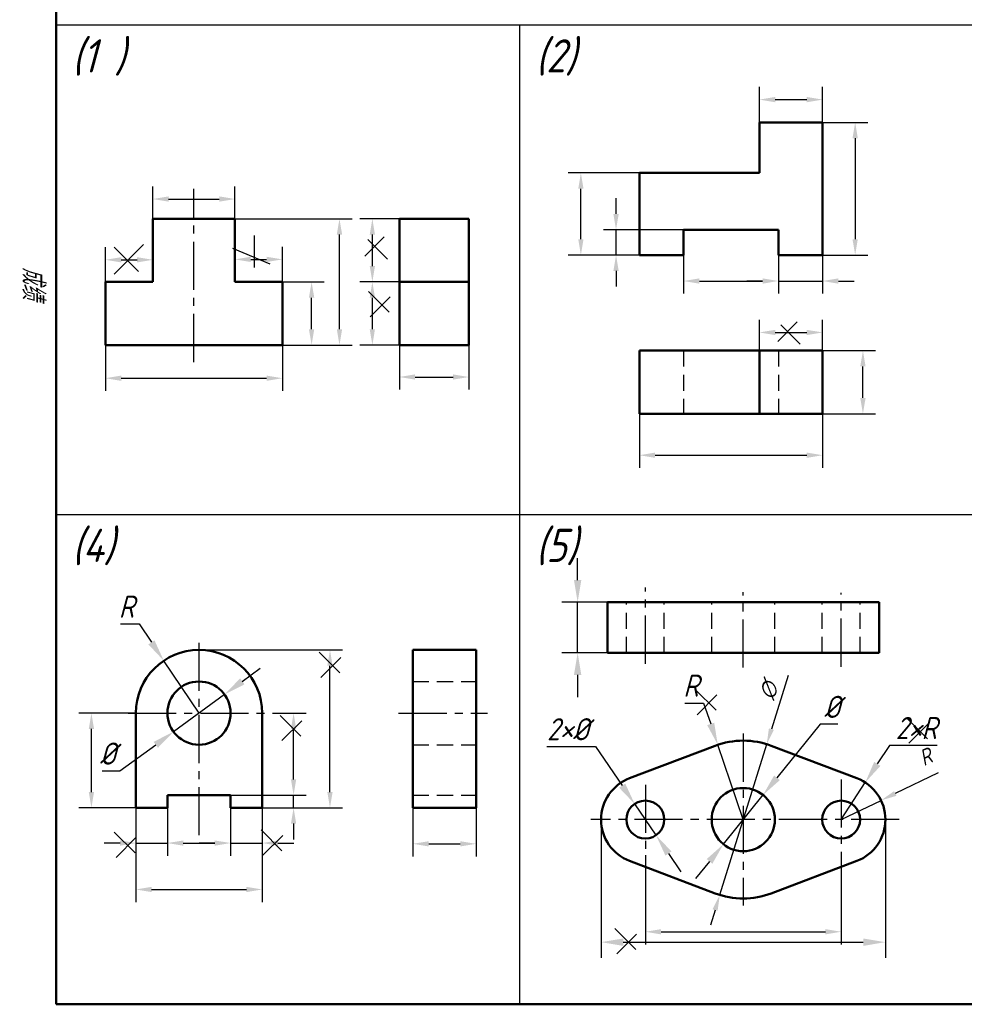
# Model space of a CAD drawing. Header units: millimetres. Extents: x 104 to 362, y -34 to 323.
# Tile 1 of 3: x 104 to 254, y -7 to 149. Entities that reach past the tile are written whole.
import ezdxf

# ---------------------------------------------------------------- set-up
doc = ezdxf.new("R2010")
doc.units = ezdxf.units.MM
doc.header["$LTSCALE"] = 0.8
doc.linetypes.add('CENTER2', pattern=[28.575, 19.05, -3.175, 3.175, -3.175])
doc.linetypes.add('DASHED2', pattern=[9.525, 6.35, -3.175])
doc.layers.add('尺寸层', color=221, linetype='Continuous')
doc.layers.add('细实线层', color=7, linetype='Continuous')
for name, color, linetype, lineweight in [('文字层', 227, 'Continuous', 20), ('点画线层', 3, 'CENTER2', 25), ('答案层', 1, 'Continuous', 25), ('粗实线层', 7, 'Continuous', 50), ('虚线层', 2, 'DASHED2', 25)]:
    doc.layers.add(name, color=color, linetype=linetype, lineweight=lineweight)
doc.styles.add('工程字体（斜）', font='gbeitc.shx', dxfattribs={"bigfont": 'gbcbig.shx'})
doc.styles.add('工程斜体', font='gbeitc.shx', dxfattribs={"bigfont": 'gbcbig.shx'})
doc.dimstyles.new('gb35', dxfattribs={"dimtxt": 2.5, "dimasz": 2.5, "dimexe": 2, "dimexo": 0, "dimgap": 1, "dimtad": 1, "dimdsep": 46, "dimtxsty": '工程字体（斜）', "dimcen": 0, "dimadec": 0, "dimazin": 0, "dimtfac": 1, "dimtmove": 0, "dimatfit": 3, "dimfxl": 0, "dimarcsym": 0})
doc.dimstyles.new('直径加引线', dxfattribs={"dimtxt": 3.5, "dimasz": 3.5, "dimexe": 2.5, "dimexo": 0, "dimgap": 1, "dimtad": 1, "dimtoh": 1, "dimdsep": 46, "dimtxsty": '工程字体（斜）', "dimcen": 0, "dimadec": 0, "dimazin": 0, "dimtfac": 1, "dimtmove": 1, "dimatfit": 3, "dimfxl": 0, "dimarcsym": 0})

# ---------------------------------------------------------------- blocks, each defined once
blk = doc.blocks.new('*D28')
at = {"layer": 'Defpoints', "color": 0, "ltscale": 0.5}
for p in [(117.8, 97.5), (145.8, 97.5), (145.8, 92.25)]:
    blk.add_point(p, dxfattribs=at)
at = {"layer": '尺寸层', "color": 0, "lineweight": -2, "ltscale": 0.5}
for p, q in [((117.8, 97.5), (117.8, 90.25)), ((145.8, 97.5), (145.8, 90.25)), ((120.3, 92.25), (143.3, 92.25))]:
    blk.add_line(p, q, dxfattribs=at)
at = {"layer": '尺寸层', "color": 0, "ltscale": 0.5}
for points in [[(120.3, 92.67), (120.3, 91.83), (117.8, 92.25)], [(143.3, 92.67), (143.3, 91.83), (145.8, 92.25)]]:
    blk.add_solid(points, dxfattribs=at)
blk = doc.blocks.new('*D29')
at = {"layer": 'Defpoints', "color": 0, "ltscale": 0.5}
for p in [(145.8, 107.5), (150.43, 107.5), (145.8, 97.5)]:
    blk.add_point(p, dxfattribs=at)
at = {"layer": '答案层', "color": 0, "lineweight": -2, "ltscale": 0.5}
for p, q in [((145.8, 107.5), (152.43, 107.5)), ((150.43, 100), (150.43, 105)), ((145.8, 97.5), (152.43, 97.5))]:
    blk.add_line(p, q, dxfattribs=at)
at = {"layer": '答案层', "color": 0, "ltscale": 0.5}
for points in [[(150.01, 105), (150.85, 105), (150.43, 107.5)], [(150.01, 100), (150.85, 100), (150.43, 97.5)]]:
    blk.add_solid(points, dxfattribs=at)
blk = doc.blocks.new('*D30')
at = {"layer": 'Defpoints', "color": 0, "ltscale": 0.5}
for p in [(160.05, 107.5), (164.32, 107.5), (164.32, 97.5)]:
    blk.add_point(p, dxfattribs=at)
at = {"layer": '尺寸层', "color": 0, "lineweight": -2, "ltscale": 0.5}
for p, q in [((164.32, 107.5), (158.05, 107.5)), ((160.05, 100), (160.05, 105)), ((164.32, 97.5), (158.05, 97.5))]:
    blk.add_line(p, q, dxfattribs=at)
at = {"layer": '尺寸层', "color": 0, "ltscale": 0.5}
for points in [[(159.63, 105), (160.46, 105), (160.05, 107.5)], [(159.63, 100), (160.46, 100), (160.05, 97.5)]]:
    blk.add_solid(points, dxfattribs=at)
blk = doc.blocks.new('*D31')
at = {"layer": 'Defpoints', "color": 0, "ltscale": 0.5}
for p in [(160.05, 117.5), (164.32, 117.5), (164.32, 107.5)]:
    blk.add_point(p, dxfattribs=at)
at = {"layer": '尺寸层', "color": 0, "lineweight": -2, "ltscale": 0.5}
for p, q in [((164.32, 117.5), (158.05, 117.5)), ((160.05, 110), (160.05, 115)), ((164.32, 107.5), (158.05, 107.5))]:
    blk.add_line(p, q, dxfattribs=at)
at = {"layer": '尺寸层', "color": 0, "ltscale": 0.5}
for points in [[(159.63, 115), (160.46, 115), (160.05, 117.5)], [(159.63, 110), (160.46, 110), (160.05, 107.5)]]:
    blk.add_solid(points, dxfattribs=at)
blk = doc.blocks.new('*D32')
at = {"layer": 'Defpoints', "color": 0, "ltscale": 0.5}
for p in [(138.3, 117.5), (154.84, 117.5), (145.8, 97.5)]:
    blk.add_point(p, dxfattribs=at)
at = {"layer": '答案层', "color": 0, "lineweight": -2, "ltscale": 0.5}
for p, q in [((138.3, 117.5), (156.84, 117.5)), ((154.84, 100), (154.84, 115)), ((145.8, 97.5), (156.84, 97.5))]:
    blk.add_line(p, q, dxfattribs=at)
at = {"layer": '答案层', "color": 0, "ltscale": 0.5}
for points in [[(154.42, 115), (155.26, 115), (154.84, 117.5)], [(154.42, 100), (155.26, 100), (154.84, 97.5)]]:
    blk.add_solid(points, dxfattribs=at)
blk = doc.blocks.new('*D33')
at = {"layer": 'Defpoints', "color": 0, "ltscale": 0.5}
for p in [(138.3, 120.62), (125.3, 117.5), (138.3, 117.5)]:
    blk.add_point(p, dxfattribs=at)
at = {"layer": '尺寸层', "color": 0, "lineweight": -2, "ltscale": 0.5}
for p, q in [((125.3, 117.5), (125.3, 122.62)), ((138.3, 117.5), (138.3, 122.62)), ((127.8, 120.62), (135.8, 120.62))]:
    blk.add_line(p, q, dxfattribs=at)
at = {"layer": '尺寸层', "color": 0, "ltscale": 0.5}
for points in [[(127.8, 121.04), (127.8, 120.2), (125.3, 120.62)], [(135.8, 121.04), (135.8, 120.2), (138.3, 120.62)]]:
    blk.add_solid(points, dxfattribs=at)
blk = doc.blocks.new('*D34')
at = {"layer": 'Defpoints', "color": 0, "ltscale": 0.5}
for p in [(125.3, 111), (117.8, 107.5), (125.3, 107.5)]:
    blk.add_point(p, dxfattribs=at)
at = {"layer": '尺寸层', "color": 0, "lineweight": -2, "ltscale": 0.5}
for p, q in [((117.8, 107.5), (117.8, 113)), ((125.3, 107.5), (125.3, 113)), ((120.3, 111), (122.8, 111))]:
    blk.add_line(p, q, dxfattribs=at)
at = {"layer": '尺寸层', "color": 0, "ltscale": 0.5}
for points in [[(120.3, 111.41), (120.3, 110.58), (117.8, 111)], [(122.8, 111.41), (122.8, 110.58), (125.3, 111)]]:
    blk.add_solid(points, dxfattribs=at)
blk = doc.blocks.new('*D35')
at = {"layer": 'Defpoints', "color": 0, "ltscale": 0.5}
for p in [(145.8, 111.06), (138.3, 107.5), (145.8, 107.5)]:
    blk.add_point(p, dxfattribs=at)
at = {"layer": '尺寸层', "color": 0, "lineweight": -2, "ltscale": 0.5}
for p, q in [((138.3, 107.5), (138.3, 113.06)), ((145.8, 107.5), (145.8, 113.06)), ((140.8, 111.06), (143.3, 111.06))]:
    blk.add_line(p, q, dxfattribs=at)
at = {"layer": '尺寸层', "color": 0, "ltscale": 0.5}
for points in [[(140.8, 111.48), (140.8, 110.65), (138.3, 111.06)], [(143.3, 111.48), (143.3, 110.65), (145.8, 111.06)]]:
    blk.add_solid(points, dxfattribs=at)
blk = doc.blocks.new('*D36')
at = {"layer": 'Defpoints', "color": 0, "ltscale": 0.5}
for p in [(164.32, 97.5), (175.32, 97.5), (175.32, 92.44)]:
    blk.add_point(p, dxfattribs=at)
at = {"layer": '尺寸层', "color": 0, "lineweight": -2, "ltscale": 0.5}
for p, q in [((164.32, 97.5), (164.32, 90.44)), ((175.32, 97.5), (175.32, 90.44)), ((166.82, 92.44), (172.82, 92.44))]:
    blk.add_line(p, q, dxfattribs=at)
at = {"layer": '尺寸层', "color": 0, "ltscale": 0.5}
for points in [[(166.82, 92.86), (166.82, 92.03), (164.32, 92.44)], [(172.82, 92.86), (172.82, 92.03), (175.32, 92.44)]]:
    blk.add_solid(points, dxfattribs=at)
blk = doc.blocks.new('*D37')
at = {"layer": 'Defpoints', "color": 0, "ltscale": 0.5}
for p in [(231.31, 136.36), (221.31, 132.75), (231.31, 132.75)]:
    blk.add_point(p, dxfattribs=at)
at = {"layer": '答案层', "color": 0, "lineweight": -2, "ltscale": 0.5}
for p, q in [((221.31, 132.75), (221.31, 138.36)), ((231.31, 132.75), (231.31, 138.36)), ((223.81, 136.36), (228.81, 136.36))]:
    blk.add_line(p, q, dxfattribs=at)
at = {"layer": '答案层', "color": 0, "ltscale": 0.5}
for points in [[(223.81, 136.78), (223.81, 135.94), (221.31, 136.36)], [(228.81, 136.78), (228.81, 135.94), (231.31, 136.36)]]:
    blk.add_solid(points, dxfattribs=at)
blk = doc.blocks.new('*D38')
at = {"layer": 'Defpoints', "color": 0, "ltscale": 0.5}
for p in [(231.31, 132.75), (231.31, 111.75), (236.47, 111.75)]:
    blk.add_point(p, dxfattribs=at)
at = {"layer": '尺寸层', "color": 0, "lineweight": -2, "ltscale": 0.5}
for p, q in [((231.31, 132.75), (238.47, 132.75)), ((236.47, 130.25), (236.47, 114.25)), ((231.31, 111.75), (238.47, 111.75))]:
    blk.add_line(p, q, dxfattribs=at)
at = {"layer": '尺寸层', "color": 0, "ltscale": 0.5}
for points in [[(236.05, 130.25), (236.89, 130.25), (236.47, 132.75)], [(236.05, 114.25), (236.89, 114.25), (236.47, 111.75)]]:
    blk.add_solid(points, dxfattribs=at)
blk = doc.blocks.new('*D39')
at = {"layer": 'Defpoints', "color": 0, "ltscale": 0.5}
for p in [(209.31, 111.75), (224.31, 111.75), (224.31, 107.64)]:
    blk.add_point(p, dxfattribs=at)
at = {"layer": '尺寸层', "color": 0, "lineweight": -2, "ltscale": 0.5}
for p, q in [((209.31, 111.75), (209.31, 105.64)), ((224.31, 111.75), (224.31, 105.64)), ((211.81, 107.64), (221.81, 107.64))]:
    blk.add_line(p, q, dxfattribs=at)
at = {"layer": '尺寸层', "color": 0, "ltscale": 0.5}
for points in [[(211.81, 108.06), (211.81, 107.22), (209.31, 107.64)], [(221.81, 108.06), (221.81, 107.22), (224.31, 107.64)]]:
    blk.add_solid(points, dxfattribs=at)
blk = doc.blocks.new('*D26')
at = {"layer": 'Defpoints', "color": 0, "ltscale": 0.5}
for p in [(224.31, 111.75), (231.31, 111.75), (231.31, 107.64)]:
    blk.add_point(p, dxfattribs=at)
at = {"layer": '尺寸层', "color": 0, "lineweight": -2, "ltscale": 0.5}
for p, q in [((224.31, 111.75), (224.31, 105.64)), ((231.31, 111.75), (231.31, 105.64)), ((221.81, 107.64), (219.31, 107.64)), ((224.31, 107.64), (231.31, 107.64)), ((233.81, 107.64), (236.31, 107.64))]:
    blk.add_line(p, q, dxfattribs=at)
at = {"layer": '尺寸层', "color": 0, "ltscale": 0.5}
for points in [[(221.81, 108.06), (221.81, 107.22), (224.31, 107.64)], [(233.81, 108.06), (233.81, 107.22), (231.31, 107.64)]]:
    blk.add_solid(points, dxfattribs=at)
blk = doc.blocks.new('*D40')
at = {"layer": 'Defpoints', "color": 0, "ltscale": 0.5}
for p in [(202.31, 86.62), (231.31, 86.62), (231.31, 80.06)]:
    blk.add_point(p, dxfattribs=at)
at = {"layer": '尺寸层', "color": 0, "lineweight": -2, "ltscale": 0.5}
for p, q in [((202.31, 86.62), (202.31, 78.06)), ((231.31, 86.62), (231.31, 78.06)), ((204.81, 80.06), (228.81, 80.06))]:
    blk.add_line(p, q, dxfattribs=at)
at = {"layer": '尺寸层', "color": 0, "ltscale": 0.5}
for points in [[(204.81, 80.48), (204.81, 79.64), (202.31, 80.06)], [(228.81, 80.48), (228.81, 79.64), (231.31, 80.06)]]:
    blk.add_solid(points, dxfattribs=at)
blk = doc.blocks.new('*D41')
at = {"layer": 'Defpoints', "color": 0, "ltscale": 0.5}
for p in [(231.31, 96.62), (237.7, 96.62), (231.31, 86.62)]:
    blk.add_point(p, dxfattribs=at)
at = {"layer": '尺寸层', "color": 0, "lineweight": -2, "ltscale": 0.5}
for p, q in [((231.31, 96.62), (239.7, 96.62)), ((237.7, 89.12), (237.7, 94.12)), ((231.31, 86.62), (239.7, 86.62))]:
    blk.add_line(p, q, dxfattribs=at)
at = {"layer": '尺寸层', "color": 0, "ltscale": 0.5}
for points in [[(237.28, 94.12), (238.12, 94.12), (237.7, 96.62)], [(237.28, 89.12), (238.12, 89.12), (237.7, 86.62)]]:
    blk.add_solid(points, dxfattribs=at)
blk = doc.blocks.new('*D42')
at = {"layer": 'Defpoints', "color": 0, "ltscale": 0.5}
for p in [(231.31, 99.5), (221.31, 96.62), (231.31, 96.62)]:
    blk.add_point(p, dxfattribs=at)
at = {"layer": '尺寸层', "color": 0, "lineweight": -2, "ltscale": 0.5}
for p, q in [((221.31, 96.62), (221.31, 101.5)), ((231.31, 96.62), (231.31, 101.5)), ((223.81, 99.5), (228.81, 99.5))]:
    blk.add_line(p, q, dxfattribs=at)
at = {"layer": '尺寸层', "color": 0, "ltscale": 0.5}
for points in [[(223.81, 99.91), (223.81, 99.08), (221.31, 99.5)], [(228.81, 99.91), (228.81, 99.08), (231.31, 99.5)]]:
    blk.add_solid(points, dxfattribs=at)
blk = doc.blocks.new('*D43')
at = {"layer": 'Defpoints', "color": 0, "ltscale": 0.5}
for p in [(198.62, 115.75), (209.31, 115.75), (209.31, 111.75)]:
    blk.add_point(p, dxfattribs=at)
at = {"layer": '尺寸层', "color": 0, "lineweight": -2, "ltscale": 0.5}
for p, q in [((198.62, 118.25), (198.62, 120.75)), ((209.31, 115.75), (196.62, 115.75)), ((198.62, 111.75), (198.62, 115.75)), ((209.31, 111.75), (196.62, 111.75)), ((198.62, 109.25), (198.62, 106.75))]:
    blk.add_line(p, q, dxfattribs=at)
at = {"layer": '尺寸层', "color": 0, "ltscale": 0.5}
for points in [[(198.2, 118.25), (199.04, 118.25), (198.62, 115.75)], [(198.2, 109.25), (199.04, 109.25), (198.62, 111.75)]]:
    blk.add_solid(points, dxfattribs=at)
blk = doc.blocks.new('*D44')
at = {"layer": 'Defpoints', "color": 0, "ltscale": 0.5}
for p in [(193.05, 124.75), (202.31, 124.75), (202.31, 111.75)]:
    blk.add_point(p, dxfattribs=at)
at = {"layer": '尺寸层', "color": 0, "lineweight": -2, "ltscale": 0.5}
for p, q in [((202.31, 124.75), (191.05, 124.75)), ((193.05, 114.25), (193.05, 122.25)), ((202.31, 111.75), (191.05, 111.75))]:
    blk.add_line(p, q, dxfattribs=at)
at = {"layer": '尺寸层', "color": 0, "ltscale": 0.5}
for points in [[(192.64, 122.25), (193.47, 122.25), (193.05, 124.75)], [(192.64, 114.25), (193.47, 114.25), (193.05, 111.75)]]:
    blk.add_solid(points, dxfattribs=at)
blk = doc.blocks.new('*D52')
at = {"layer": 'Defpoints', "color": 0, "ltscale": 0.5}
for p in [(127.03, 47.53), (132.61, 39.23)]:
    blk.add_point(p, dxfattribs=at)
at = {"layer": '尺寸层', "color": 0, "lineweight": -2, "ltscale": 0.5}
for p, q in [((120.16, 53.34), (123.12, 53.34)), ((123.12, 53.34), (125.08, 50.44)), ((132.61, 39.23), (127.03, 47.53))]:
    blk.add_line(p, q, dxfattribs=at)
at = {"layer": '尺寸层', "color": 0, "ltscale": 0.5}
blk.add_solid([(125.56, 50.76), (124.59, 50.11), (127.03, 47.53)], dxfattribs=at)
at = {"layer": '尺寸层', "color": 0, "ltscale": 0.5, "insert": (121.14, 56.09), "char_height": 3.5, "attachment_point": 5, "style": '工程字体（斜）'}
blk.add_mtext('R', dxfattribs=at)
blk = doc.blocks.new('*D53')
at = {"layer": 'Defpoints', "color": 0, "ltscale": 0.5}
for p in [(136.64, 42.19), (128.57, 36.28)]:
    blk.add_point(p, dxfattribs=at)
at = {"layer": '尺寸层', "color": 0, "lineweight": -2, "ltscale": 0.5}
for p, q in [((139.46, 44.26), (142.29, 46.33)), ((136.64, 42.19), (128.57, 36.28)), ((120.1, 30.07), (125.75, 34.21)), ((117.28, 30.07), (120.1, 30.07))]:
    blk.add_line(p, q, dxfattribs=at)
at = {"layer": '尺寸层', "color": 0, "ltscale": 0.5}
for points in [[(139.12, 44.73), (139.81, 43.79), (136.64, 42.19)], [(125.41, 34.68), (126.1, 33.74), (128.57, 36.28)]]:
    blk.add_solid(points, dxfattribs=at)
at = {"layer": '尺寸层', "color": 0, "ltscale": 0.5, "insert": (118.19, 32.82), "char_height": 3.5, "attachment_point": 5, "style": '工程字体（斜）'}
blk.add_mtext('%%C', dxfattribs=at)
blk = doc.blocks.new('*D54')
at = {"layer": 'Defpoints', "color": 0, "ltscale": 0.5}
for p in [(122.61, 24.23), (127.61, 24.23), (127.61, 18.66)]:
    blk.add_point(p, dxfattribs=at)
at = {"layer": '尺寸层', "color": 0, "lineweight": -2, "ltscale": 0.5}
for p, q in [((122.61, 24.23), (122.61, 16.66)), ((127.61, 24.23), (127.61, 16.66)), ((120.11, 18.66), (117.61, 18.66)), ((122.61, 18.66), (127.61, 18.66)), ((130.11, 18.66), (132.61, 18.66))]:
    blk.add_line(p, q, dxfattribs=at)
at = {"layer": '尺寸层', "color": 0, "ltscale": 0.5}
for points in [[(120.11, 19.07), (120.11, 18.24), (122.61, 18.66)], [(130.11, 19.07), (130.11, 18.24), (127.61, 18.66)]]:
    blk.add_solid(points, dxfattribs=at)
blk = doc.blocks.new('*D55')
at = {"layer": 'Defpoints', "color": 0, "ltscale": 0.5}
for p in [(127.61, 24.23), (137.61, 24.23), (137.61, 18.66)]:
    blk.add_point(p, dxfattribs=at)
at = {"layer": '尺寸层', "color": 0, "lineweight": -2, "ltscale": 0.5}
for p, q in [((127.61, 24.23), (127.61, 16.66)), ((137.61, 24.23), (137.61, 16.66)), ((130.11, 18.66), (135.11, 18.66))]:
    blk.add_line(p, q, dxfattribs=at)
at = {"layer": '尺寸层', "color": 0, "ltscale": 0.5}
for points in [[(130.11, 19.07), (130.11, 18.24), (127.61, 18.66)], [(135.11, 19.07), (135.11, 18.24), (137.61, 18.66)]]:
    blk.add_solid(points, dxfattribs=at)
blk = doc.blocks.new('*D56')
at = {"layer": 'Defpoints', "color": 0, "ltscale": 0.5}
for p in [(137.61, 24.23), (142.61, 24.23), (142.61, 18.66)]:
    blk.add_point(p, dxfattribs=at)
at = {"layer": '尺寸层', "color": 0, "lineweight": -2, "ltscale": 0.5}
for p, q in [((137.61, 24.23), (137.61, 16.66)), ((142.61, 24.23), (142.61, 16.66)), ((135.11, 18.66), (132.61, 18.66)), ((137.61, 18.66), (142.61, 18.66)), ((145.11, 18.66), (147.61, 18.66))]:
    blk.add_line(p, q, dxfattribs=at)
at = {"layer": '尺寸层', "color": 0, "ltscale": 0.5}
for points in [[(135.11, 19.07), (135.11, 18.24), (137.61, 18.66)], [(145.11, 19.07), (145.11, 18.24), (142.61, 18.66)]]:
    blk.add_solid(points, dxfattribs=at)
blk = doc.blocks.new('*D27')
at = {"layer": 'Defpoints', "color": 0, "ltscale": 0.5}
for p in [(122.61, 24.23), (142.61, 24.23), (142.61, 11.31)]:
    blk.add_point(p, dxfattribs=at)
at = {"layer": '尺寸层', "color": 0, "lineweight": -2, "ltscale": 0.5}
for p, q in [((122.61, 24.23), (122.61, 9.31)), ((142.61, 24.23), (142.61, 9.31)), ((125.11, 11.31), (140.11, 11.31))]:
    blk.add_line(p, q, dxfattribs=at)
at = {"layer": '尺寸层', "color": 0, "ltscale": 0.5}
for points in [[(125.11, 11.73), (125.11, 10.89), (122.61, 11.31)], [(140.11, 11.73), (140.11, 10.89), (142.61, 11.31)]]:
    blk.add_solid(points, dxfattribs=at)
blk = doc.blocks.new('*D57')
at = {"layer": 'Defpoints', "color": 0, "ltscale": 0.5}
for p in [(137.61, 26.23), (147.58, 26.23), (137.61, 24.23)]:
    blk.add_point(p, dxfattribs=at)
at = {"layer": '尺寸层', "color": 0, "lineweight": -2, "ltscale": 0.5}
for p, q in [((147.58, 28.73), (147.58, 31.23)), ((137.61, 26.23), (149.58, 26.23)), ((147.58, 24.23), (147.58, 26.23)), ((137.61, 24.23), (149.58, 24.23)), ((147.58, 21.73), (147.58, 19.23))]:
    blk.add_line(p, q, dxfattribs=at)
at = {"layer": '尺寸层', "color": 0, "ltscale": 0.5}
for points in [[(147.16, 28.73), (147.99, 28.73), (147.58, 26.23)], [(147.16, 21.73), (147.99, 21.73), (147.58, 24.23)]]:
    blk.add_solid(points, dxfattribs=at)
blk = doc.blocks.new('*D58')
at = {"layer": 'Defpoints', "color": 0, "ltscale": 0.5}
for p in [(144.48, 39.23), (147.58, 39.23), (137.61, 26.23)]:
    blk.add_point(p, dxfattribs=at)
at = {"layer": '尺寸层', "color": 0, "lineweight": -2, "ltscale": 0.5}
for p, q in [((144.48, 39.23), (149.58, 39.23)), ((147.58, 28.73), (147.58, 36.73)), ((137.61, 26.23), (149.58, 26.23))]:
    blk.add_line(p, q, dxfattribs=at)
at = {"layer": '尺寸层', "color": 0, "ltscale": 0.5}
for points in [[(147.16, 36.73), (147.99, 36.73), (147.58, 39.23)], [(147.16, 28.73), (147.99, 28.73), (147.58, 26.23)]]:
    blk.add_solid(points, dxfattribs=at)
blk = doc.blocks.new('*D59')
at = {"layer": 'Defpoints', "color": 0, "ltscale": 0.5}
for p in [(132.61, 49.23), (153.34, 49.23), (142.61, 24.23)]:
    blk.add_point(p, dxfattribs=at)
at = {"layer": '尺寸层', "color": 0, "lineweight": -2, "ltscale": 0.5}
for p, q in [((132.61, 49.23), (155.34, 49.23)), ((153.34, 26.73), (153.34, 46.73)), ((142.61, 24.23), (155.34, 24.23))]:
    blk.add_line(p, q, dxfattribs=at)
at = {"layer": '尺寸层', "color": 0, "ltscale": 0.5}
for points in [[(152.92, 46.73), (153.75, 46.73), (153.34, 49.23)], [(152.92, 26.73), (153.75, 26.73), (153.34, 24.23)]]:
    blk.add_solid(points, dxfattribs=at)
blk = doc.blocks.new('*D60')
at = {"layer": 'Defpoints', "color": 0, "ltscale": 0.5}
for p in [(166.46, 24.23), (176.46, 24.23), (176.46, 18.54)]:
    blk.add_point(p, dxfattribs=at)
at = {"layer": '尺寸层', "color": 0, "lineweight": -2, "ltscale": 0.5}
for p, q in [((166.46, 24.23), (166.46, 16.54)), ((176.46, 24.23), (176.46, 16.54)), ((168.96, 18.54), (173.96, 18.54))]:
    blk.add_line(p, q, dxfattribs=at)
at = {"layer": '尺寸层', "color": 0, "ltscale": 0.5}
for points in [[(168.96, 18.95), (168.96, 18.12), (166.46, 18.54)], [(173.96, 18.95), (173.96, 18.12), (176.46, 18.54)]]:
    blk.add_solid(points, dxfattribs=at)
blk = doc.blocks.new('*D61')
at = {"layer": 'Defpoints', "color": 0, "ltscale": 0.5}
for p in [(214.73, 34.21), (218.76, 22.38)]:
    blk.add_point(p, dxfattribs=at)
at = {"layer": '尺寸层', "color": 0, "lineweight": -2, "ltscale": 0.5}
for p, q in [((209.5, 40.83), (212.47, 40.83)), ((212.47, 40.83), (213.6, 37.52)), ((218.76, 22.38), (214.73, 34.21))]:
    blk.add_line(p, q, dxfattribs=at)
at = {"layer": '尺寸层', "color": 0, "ltscale": 0.5}
blk.add_solid([(214.15, 37.71), (213.05, 37.33), (214.73, 34.21)], dxfattribs=at)
at = {"layer": '尺寸层', "color": 0, "ltscale": 0.5, "insert": (210.49, 43.58), "char_height": 3.5, "attachment_point": 5, "style": '工程字体（斜）'}
blk.add_mtext('R', dxfattribs=at)
blk = doc.blocks.new('*D62')
at = {"layer": 'Defpoints', "color": 0, "ltscale": 0.5}
for p in [(196.26, 22.38), (241.26, 22.38), (241.26, 2.97)]:
    blk.add_point(p, dxfattribs=at)
at = {"layer": '尺寸层', "color": 0, "lineweight": -2, "ltscale": 0.5}
for p, q in [((196.26, 22.38), (196.26, 0.47)), ((241.26, 22.38), (241.26, 0.47)), ((199.76, 2.97), (237.76, 2.97))]:
    blk.add_line(p, q, dxfattribs=at)
at = {"layer": '尺寸层', "color": 0, "ltscale": 0.5}
for points in [[(199.76, 3.55), (199.76, 2.38), (196.26, 2.97)], [(237.76, 3.55), (237.76, 2.38), (241.26, 2.97)]]:
    blk.add_solid(points, dxfattribs=at)
blk = doc.blocks.new('*D63')
at = {"layer": 'Defpoints', "color": 0, "ltscale": 0.5}
for p in [(238.07, 28.25), (234.26, 22.38)]:
    blk.add_point(p, dxfattribs=at)
at = {"layer": '尺寸层', "color": 0, "lineweight": -2, "ltscale": 0.5}
for p, q in [((241.88, 34.12), (239.97, 31.18)), ((249.44, 34.12), (241.88, 34.12)), ((234.26, 22.38), (238.07, 28.25))]:
    blk.add_line(p, q, dxfattribs=at)
at = {"layer": '尺寸层', "color": 0, "ltscale": 0.5}
blk.add_solid([(239.48, 31.5), (240.46, 30.87), (238.07, 28.25)], dxfattribs=at)
at = {"layer": '尺寸层', "color": 0, "ltscale": 0.5, "insert": (246.16, 36.87), "char_height": 3.5, "attachment_point": 5, "style": '工程字体（斜）'}
blk.add_mtext('2×R', dxfattribs=at)
blk = doc.blocks.new('*D64')
at = {"layer": 'Defpoints', "color": 0, "ltscale": 0.5}
for p in [(201.57, 24.85), (204.95, 19.9)]:
    blk.add_point(p, dxfattribs=at)
at = {"layer": '尺寸层', "color": 0, "lineweight": -2, "ltscale": 0.5}
for p, q in [((187.67, 33.93), (195.37, 33.93)), ((195.37, 33.93), (199.59, 27.75)), ((204.95, 19.9), (201.57, 24.85)), ((206.92, 17.01), (208.89, 14.11))]:
    blk.add_line(p, q, dxfattribs=at)
at = {"layer": '尺寸层', "color": 0, "ltscale": 0.5}
for points in [[(200.08, 28.07), (199.11, 27.42), (201.57, 24.85)], [(207.4, 17.33), (206.44, 16.68), (204.95, 19.9)]]:
    blk.add_solid(points, dxfattribs=at)
at = {"layer": '尺寸层', "color": 0, "ltscale": 0.5, "insert": (191.02, 36.68), "char_height": 3.5, "attachment_point": 5, "style": '工程字体（斜）'}
blk.add_mtext('2×%%C', dxfattribs=at)
blk = doc.blocks.new('*D65')
at = {"layer": 'Defpoints', "color": 0, "ltscale": 0.5}
for p in [(192.54, 56.78), (197.26, 56.78), (197.26, 48.78)]:
    blk.add_point(p, dxfattribs=at)
at = {"layer": '尺寸层', "color": 0, "lineweight": -2, "ltscale": 0.5}
for p, q in [((192.54, 60.28), (192.54, 63.78)), ((197.26, 56.78), (190.04, 56.78)), ((192.54, 48.78), (192.54, 56.78)), ((197.26, 48.78), (190.04, 48.78)), ((192.54, 45.28), (192.54, 41.78))]:
    blk.add_line(p, q, dxfattribs=at)
at = {"layer": '尺寸层', "color": 0, "ltscale": 0.5}
for points in [[(191.96, 60.28), (193.12, 60.28), (192.54, 56.78)], [(191.96, 45.28), (193.12, 45.28), (192.54, 48.78)]]:
    blk.add_solid(points, dxfattribs=at)
blk = doc.blocks.new('*D73')
at = {"layer": 'Defpoints', "color": 0, "ltscale": 0.5}
for p in [(221.89, 26.27), (215.62, 18.48)]:
    blk.add_point(p, dxfattribs=at)
at = {"layer": '尺寸层', "color": 0, "lineweight": -2, "ltscale": 0.5}
for p, q in [((230.93, 37.47), (224.09, 28.99)), ((233.75, 37.47), (230.93, 37.47)), ((215.62, 18.48), (221.89, 26.27)), ((213.42, 15.76), (211.22, 13.03))]:
    blk.add_line(p, q, dxfattribs=at)
at = {"layer": '尺寸层', "color": 0, "ltscale": 0.5}
for points in [[(223.64, 29.36), (224.55, 28.63), (221.89, 26.27)], [(212.97, 16.12), (213.87, 15.39), (215.62, 18.48)]]:
    blk.add_solid(points, dxfattribs=at)
at = {"layer": '尺寸层', "color": 0, "ltscale": 0.5, "insert": (232.84, 40.22), "char_height": 3.5, "attachment_point": 5, "style": '工程字体（斜）'}
blk.add_mtext('%%C', dxfattribs=at)

msp = doc.modelspace()

# ---------------------------------------------------------------- linework, layer by layer
at = {"layer": '点画线层', "color": 7, "ltscale": 0.5}
for p, q in [((131.8, 94.817), (131.8, 122.242)), ((203.256, 47.057), (203.256, 59.119)), ((218.756, 46.442), (218.756, 58.38)), ((234.256, 46.565), (234.256, 58.257)), ((132.608, 19.891), (132.608, 50.745)), ((121.389, 39.234), (144.484, 39.234)), ((164.205, 39.234), (178.247, 39.234)), ((218.756, 35.998), (218.756, 8.753)), ((234.256, 28.718), (234.256, 17.024)), ((203.256, 27.883), (203.256, 16.72)), ((243.451, 22.375), (194.629, 22.375))]:
    msp.add_line(p, q, dxfattribs=at)
at = {"layer": '答案层', "ltscale": 0.7}
for p, q in [((141.367, 109.767), (141.367, 114.856)), ((158.845, 111.55), (161.918, 114.623)), ((162.421, 111.121), (159.348, 114.194)), ((119.152, 108.749), (123.837, 113.435)), ((119.152, 112.995), (123.007, 109.14)), ((137.903, 112.82), (143.813, 110.378)), ((162.707, 102.694), (159.419, 105.982)), ((159.703, 101.98), (162.847, 105.124)), ((224.205, 98.078), (227.279, 101.152)), ((227.781, 97.65), (224.708, 100.723)), ((154.899, 45.59), (151.611, 48.878)), ((151.895, 44.875), (155.039, 48.019)), ((225.855, 45.171), (223.216, 36.697)), ((214.448, 39.69), (211.16, 42.978)), ((211.444, 38.975), (214.588, 42.119)), ((122.608, 39.234), (113.574, 39.234)), ((148.72, 35.59), (145.432, 38.878)), ((145.717, 34.875), (148.861, 38.019)), ((247.945, 35.165), (244.657, 38.452)), ((244.941, 34.45), (248.085, 37.594)), ((115.574, 26.734), (115.574, 36.734)), ((215.04, 10.441), (222.473, 34.31)), ((249.586, 29.772), (242.812, 26.504)), ((234.256, 22.375), (240.561, 25.417)), ((122.608, 24.234), (113.574, 24.234)), ((122.49, 17.094), (119.202, 20.382)), ((145.736, 17.451), (142.448, 20.739)), ((119.487, 16.38), (122.63, 19.524)), ((142.732, 16.737), (145.876, 19.881)), ((203.256, 16.72), (203.256, 2.617)), ((234.256, 17.024), (234.256, 2.617)), ((214.296, 8.054), (213.553, 5.667)), ((201.734, 1.822), (198.446, 5.11)), ((198.731, 1.108), (201.875, 4.252)), ((205.756, 4.617), (231.756, 4.617))]:
    msp.add_line(p, q, dxfattribs=at)
for points in [[(115.158, 36.734), (115.991, 36.734), (115.574, 39.234)], [(222.818, 36.821), (223.614, 36.573), (222.473, 34.31)], [(115.158, 26.734), (115.991, 26.734), (115.574, 24.234)], [(242.631, 26.879), (242.993, 26.129), (240.561, 25.417)], [(213.898, 8.178), (214.694, 7.93), (215.04, 10.441)], [(205.756, 5.034), (205.756, 4.2), (203.256, 4.617)], [(231.756, 5.034), (231.756, 4.2), (234.256, 4.617)]]:
    msp.add_solid(points, dxfattribs=at)
at = {"layer": '粗实线层', "color": 7, "ltscale": 0.5}
for p, q in [((110.01, 323.13), (110.01, -6.87)), ((231.311, 132.754), (221.311, 132.754)), ((221.311, 132.754), (221.311, 124.754)), ((231.311, 111.754), (231.311, 132.754)), ((221.311, 124.754), (202.311, 124.754)), ((202.311, 124.754), (202.311, 111.754)), ((138.3, 117.502), (125.3, 117.502)), ((125.3, 107.502), (125.3, 117.502)), ((138.3, 107.502), (138.3, 117.502)), ((175.321, 117.502), (164.321, 117.502)), ((164.321, 117.502), (164.321, 97.502)), ((175.321, 97.502), (175.321, 117.502)), ((209.311, 111.754), (209.311, 115.754)), ((209.311, 115.754), (224.311, 115.754)), ((224.311, 115.754), (224.311, 111.754)), ((202.311, 111.754), (209.311, 111.754)), ((224.311, 111.754), (231.311, 111.754)), ((117.8, 97.502), (117.8, 107.502)), ((117.8, 107.502), (125.3, 107.502)), ((145.8, 107.502), (138.3, 107.502)), ((145.8, 97.502), (145.8, 107.502)), ((164.321, 107.502), (175.321, 107.502)), ((117.8, 97.502), (145.8, 97.502)), ((164.321, 97.502), (175.321, 97.502)), ((231.311, 96.622), (202.311, 96.622)), ((202.311, 96.622), (202.311, 86.622)), ((221.311, 96.622), (221.311, 86.622)), ((231.311, 86.622), (231.311, 96.622)), ((202.311, 86.622), (231.311, 86.622)), ((197.256, 48.781), (197.256, 56.781)), ((197.256, 56.781), (240.256, 56.781)), ((240.256, 56.781), (240.256, 48.781)), ((166.463, 49.234), (166.463, 24.234)), ((176.463, 49.234), (166.463, 49.234)), ((176.463, 24.234), (176.463, 49.234)), ((240.256, 48.781), (197.256, 48.781)), ((122.608, 24.234), (122.608, 39.234)), ((142.608, 39.234), (142.608, 24.234)), ((214.321, 34.062), (200.772, 28.92)), ((223.192, 34.062), (236.74, 28.92)), ((137.608, 26.234), (127.608, 26.234)), ((127.608, 26.234), (127.608, 24.234)), ((137.608, 24.234), (137.608, 26.234)), ((127.608, 24.234), (122.608, 24.234)), ((142.608, 24.234), (137.608, 24.234)), ((166.463, 24.234), (176.463, 24.234)), ((214.321, 10.689), (200.772, 15.831)), ((223.192, 10.689), (236.74, 15.831)), ((110.01, -6.87), (320.01, -6.87))]:
    msp.add_line(p, q, dxfattribs=at)
for centre, radius in [((132.608, 39.234), 5), ((218.756, 22.375), 5), ((203.256, 22.375), 3), ((234.256, 22.375), 3)]:
    msp.add_circle(centre, radius, dxfattribs=at)
for centre, radius, start, end in [((132.608, 39.234), 10, 0, 180), ((218.756, 22.375), 12.5, 69.21644, 110.78356), ((203.256, 22.375), 7, 110.78356, 249.21644), ((234.256, 22.375), 7, 290.78356, 69.21644), ((218.756, 22.375), 12.5, 249.21644, 290.78356)]:
    msp.add_arc(centre, radius, start, end, dxfattribs=at)
at = {"layer": '细实线层', "color": 7, "ltscale": 0.5}
for p, q in [((330.01, 148.13), (110.01, 148.13)), ((183.41, -6.87), (183.41, 148.13)), ((330.01, 70.63), (110.01, 70.63))]:
    msp.add_line(p, q, dxfattribs=at)
at = {"layer": '虚线层', "color": 7, "ltscale": 0.5}
for p, q in [((209.311, 96.622), (209.311, 86.622)), ((224.311, 96.622), (224.311, 86.622)), ((200.256, 48.781), (200.256, 56.781)), ((206.256, 48.781), (206.256, 56.781)), ((213.756, 48.781), (213.756, 56.781)), ((223.756, 48.781), (223.756, 56.781)), ((231.256, 48.781), (231.256, 56.781)), ((237.256, 48.781), (237.256, 56.781)), ((166.463, 44.234), (176.463, 44.234)), ((166.463, 34.234), (176.463, 34.234)), ((166.463, 26.234), (176.463, 26.234))]:
    msp.add_line(p, q, dxfattribs=at)

# ---------------------------------------------------------------- texts
at = {"layer": '文字层', "color": 7, "style": '工程字体（斜）'}
msp.add_text('成绩', height=3.5, rotation=270, dxfattribs=at).set_placement((104.639, 109.813))
at = {"layer": '答案层', "style": '工程字体（斜）'}
msp.add_text('R', height=2.5, rotation=25.75798, dxfattribs=at).set_placement((247.346, 30.79))
at = {"layer": '答案层', "ltscale": 0.7, "insert": (222.759, 42.796), "char_height": 2.5, "attachment_point": 5, "rotation": 72.7022, "style": '工程字体（斜）'}
msp.add_mtext('∅', dxfattribs=at)
at = {"layer": '细实线层', "color": 7, "ltscale": 0.5, "style": '工程斜体'}
for s, p in [('(1 )', (112.481, 140.66)), ('(2)', (185.881, 140.66)), ('(4)', (112.481, 63.16)), ('(5)', (185.881, 63.16))]:
    msp.add_text(s, height=5.25, dxfattribs=at).set_placement(p)

# ---------------------------------------------------------------- dimensions: what is measured, and where the dimension line sits
at = {"layer": '尺寸层', "color": 7, "ltscale": 0.5}
for base, p1, p2, dimstyle, picture, middle in [((236.471, 111.754), (231.311, 132.754), (231.311, 111.754), 'gb35', '*D38', (236.471, 122.254)), ((193.054, 124.754), (202.311, 111.754), (202.311, 124.754), 'gb35', '*D44', (193.054, 118.254)), ((198.619, 115.754), (209.311, 111.754), (209.311, 115.754), 'gb35', '*D43', (198.619, 113.754)), ((160.047, 107.502), (164.321, 97.502), (164.321, 107.502), 'gb35', '*D30', (160.047, 102.502)), ((237.701, 96.622), (231.311, 86.622), (231.311, 96.622), 'gb35', '*D41', (237.701, 91.622)), ((192.539, 56.781), (197.256, 48.781), (197.256, 56.781), '直径加引线', '*D65', (192.539, 52.781)), ((153.337, 49.234), (142.608, 24.234), (132.608, 49.234), 'gb35', '*D59', (153.337, 36.734))]:
    dim = msp.add_linear_dim(base=base, p1=p1, p2=p2, angle=90, text=' ', dimstyle=dimstyle, dxfattribs=at)
    dim.commit()
    dim.dimension.update_dxf_attribs({"geometry": picture, "text_midpoint": middle})
for base, p1, p2, dimstyle, picture, middle in [((138.3, 120.619), (125.3, 117.502), (138.3, 117.502), 'gb35', '*D33', (131.8, 120.619)), ((125.3, 110.995), (117.8, 107.502), (125.3, 107.502), 'gb35', '*D34', (121.55, 110.995)), ((145.8, 111.063), (138.3, 107.502), (145.8, 107.502), 'gb35', '*D35', (142.05, 111.063)), ((224.311, 107.641), (209.311, 111.754), (224.311, 111.754), 'gb35', '*D39', (216.811, 107.641)), ((231.311, 107.641), (224.311, 111.754), (231.311, 111.754), 'gb35', '*D26', (227.811, 107.641)), ((231.311, 99.497), (221.311, 96.622), (231.311, 96.622), 'gb35', '*D42', (226.311, 99.497)), ((145.8, 92.249), (117.8, 97.502), (145.8, 97.502), 'gb35', '*D28', (131.8, 92.249)), ((175.321, 92.442), (164.321, 97.502), (175.321, 97.502), 'gb35', '*D36', (169.821, 92.442)), ((231.311, 80.059), (202.311, 86.622), (231.311, 86.622), 'gb35', '*D40', (216.811, 80.059)), ((127.608, 18.655), (122.608, 24.234), (127.608, 24.234), 'gb35', '*D54', (125.108, 18.655)), ((142.608, 11.31), (122.608, 24.234), (142.608, 24.234), 'gb35', '*D27', (132.608, 11.31)), ((176.463, 18.538), (166.463, 24.234), (176.463, 24.234), 'gb35', '*D60', (171.463, 18.538)), ((241.256, 2.967), (196.256, 22.375), (241.256, 22.375), '直径加引线', '*D62', (218.756, 2.967))]:
    dim = msp.add_linear_dim(base=base, p1=p1, p2=p2, text=' ', dimstyle=dimstyle, dxfattribs=at)
    dim.commit()
    dim.dimension.update_dxf_attribs({"geometry": picture, "text_midpoint": middle})
for base, p1, p2, picture, middle in [((160.047, 117.502), (164.321, 107.502), (164.321, 117.502), '*D31', (160.047, 112.502)), ((147.576, 39.234), (137.608, 26.234), (144.484, 39.234), '*D58', (147.576, 32.734))]:
    dim = msp.add_linear_dim(base=base, p1=p1, p2=p2, angle=90, text=' ', dimstyle='gb35', override={"dimtmove": 1}, dxfattribs=at)
    dim.commit()
    dim.dimension.update_dxf_attribs({"geometry": picture, "text_midpoint": middle})
for center, mpoint, picture, middle in [((132.608, 39.234), (127.029, 47.534), '*D52', (121.14, 56.094)), ((218.756, 22.375), (214.726, 34.208), '*D61', (210.485, 43.584))]:
    dim = msp.add_radius_dim(center=center, mpoint=mpoint, text='R', dimstyle='直径加引线', dxfattribs=at)
    dim.commit()
    dim.dimension.update_dxf_attribs({"geometry": picture, "text_midpoint": middle})
dim = msp.add_diameter_dim_2p(p1=(136.641, 42.189), p2=(128.574, 36.279), text='%%C', dimstyle='直径加引线', dxfattribs=at)
dim.commit()
dim.dimension.update_dxf_attribs({"geometry": '*D53', "text_midpoint": (118.192, 32.824)})
for p1, p2, text, picture, middle in [((215.618, 18.483), (221.895, 26.268), '%%C', '*D73', (230.93, 37.472)), ((204.947, 19.897), (201.566, 24.854), '2×%%C', '*D64', (195.374, 33.933))]:
    dim = msp.add_diameter_dim_2p(p1=p1, p2=p2, text=text, dimstyle='直径加引线', dxfattribs=at)
    dim.commit()
    dim.dimension.update_dxf_attribs({"geometry": picture, "text_midpoint": middle, "dimtype": 163})
dim = msp.add_radius_dim(center=(234.256, 22.375), mpoint=(238.067, 28.247), text='2×R', dimstyle='直径加引线', dxfattribs=at)
dim.commit()
dim.dimension.update_dxf_attribs({"geometry": '*D63', "text_midpoint": (241.879, 34.118), "dimtype": 164})
dim = msp.add_linear_dim(base=(147.576, 26.234), p1=(137.608, 24.234), p2=(137.608, 26.234), angle=90, text=' ', dimstyle='gb35', dxfattribs=at)
dim.commit()
dim.dimension.update_dxf_attribs({"geometry": '*D57', "text_midpoint": (147.576, 25.234), "dimtype": 160})
for base, p1, p2, picture, middle in [((137.608, 18.655), (127.608, 24.234), (137.608, 24.234), '*D55', (132.608, 18.655)), ((142.608, 18.655), (137.608, 24.234), (142.608, 24.234), '*D56', (140.108, 18.655))]:
    dim = msp.add_linear_dim(base=base, p1=p1, p2=p2, text=' ', dimstyle='gb35', override={"dimtmove": 1}, dxfattribs=at)
    dim.commit()
    dim.dimension.update_dxf_attribs({"geometry": picture, "text_midpoint": middle})
at = {"layer": '答案层', "ltscale": 0.5}
dim = msp.add_linear_dim(base=(231.311, 136.361), p1=(221.311, 132.754), p2=(231.311, 132.754), text=' ', dimstyle='gb35', dxfattribs=at)
dim.commit()
dim.dimension.update_dxf_attribs({"geometry": '*D37', "text_midpoint": (226.311, 136.361)})
dim = msp.add_linear_dim(base=(154.84, 117.502), p1=(145.8, 97.502), p2=(138.3, 117.502), angle=90, text=' ', dimstyle='gb35', dxfattribs=at)
dim.commit()
dim.dimension.update_dxf_attribs({"geometry": '*D32', "text_midpoint": (154.84, 107.502), "dimtype": 160})
dim = msp.add_linear_dim(base=(150.429, 107.502), p1=(145.8, 97.502), p2=(145.8, 107.502), angle=90, text=' ', dimstyle='gb35', dxfattribs=at)
dim.commit()
dim.dimension.update_dxf_attribs({"geometry": '*D29', "text_midpoint": (150.429, 102.502)})

doc.saveas('drawing.dxf')
